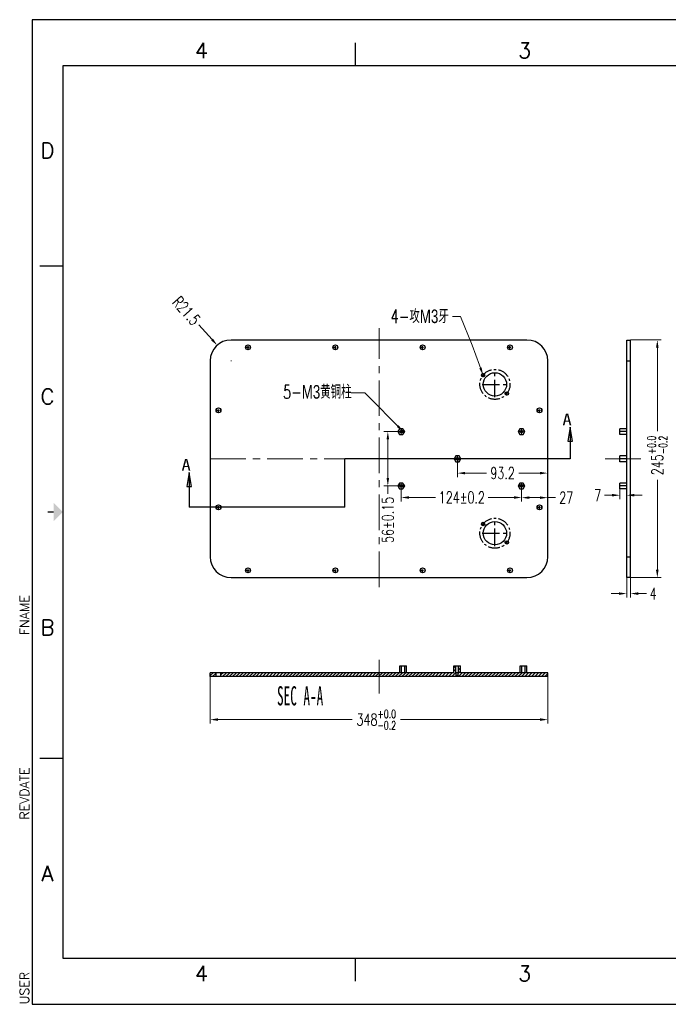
# Model space of a CAD drawing. Extents: x 2799 to 4145, y -294 to 722.
# Tile 1 of 2: x 2799 to 3468, y -294 to 722. Entities that reach past the tile are written whole.
import ezdxf
from ezdxf.enums import TextEntityAlignment as Align

# ---------------------------------------------------------------- set-up
doc = ezdxf.new("R2010")
doc.units = 0
doc.header["$LTSCALE"] = 4
doc.header["$MEASUREMENT"] = 0
doc.linetypes.add('CENTER', pattern=[0.6, 0.375, -0.075, 0.075, -0.075])
doc.linetypes.add('PHANTOM', pattern=[0.8, 0.45, -0.05, 0.1, -0.05, 0.1, -0.05])
doc.layers.get('0').update_dxf_attribs({"linetype": 'CONTINUOUS'})
doc.layers.get('Defpoints').update_dxf_attribs({"linetype": 'CONTINUOUS'})
for name, color, linetype in [('5标注', 1, 'CONTINUOUS'), ('6文本', 5, 'CONTINUOUS'), ('DEFAULT_1', 7, 'CENTER'), ('DEFAULT_3', 7, 'PHANTOM'), ('Title Block', 7, 'CONTINUOUS')]:
    doc.layers.add(name, color=color, linetype=linetype)
doc.layers.add('center', color=1, linetype='CENTER', lineweight=5)
doc.styles.add('Roman', font='romans')
doc.styles.add('TEXTSTYLE_0', font='txt', dxfattribs={"width": 0.8})
doc.styles.add('TXT', font='txt.shx', dxfattribs={"width": 0.7, "bigfont": 'INTECAD.SHX'})
doc.dimstyles.new('标准样式', dxfattribs={"dimscale": 4, "dimtxt": 3, "dimasz": 2, "dimexe": 1, "dimexo": 0, "dimgap": 1, "dimtad": 0, "dimdec": 1, "dimdsep": 46, "dimtxsty": 'TXT', "dimcen": 0.09, "dimclrd": 5, "dimclre": 252, "dimadec": 0, "dimazin": 0, "dimtfac": 1, "dimtdec": 1, "dimtofl": 0, "dimtmove": 0, "dimatfit": 3, "dimfxl": 0, "dimtzin": 0, "dimlwd": 13, "dimlwe": 13, "dimarcsym": 0})

# ---------------------------------------------------------------- blocks, each defined once
blk = doc.blocks.new('*D42')
at = {"layer": '5标注', "color": 252, "lineweight": 13}
for p, q in [((3190.7, 296.8), (3174.9, 296.8)), ((3190.7, 240.8), (3174.9, 240.8))]:
    blk.add_line(p, q, dxfattribs=at)
at = {"layer": '5标注', "color": 5, "lineweight": 13}
for p, q in [((3178.9, 288.8), (3178.9, 248.8)), ((3178.9, 240.8), (3178.9, 232.8))]:
    blk.add_line(p, q, dxfattribs=at)
at = {"layer": '5标注', "color": 5}
for points in [[(3177.6, 288.8), (3180.2, 288.8), (3178.9, 296.8)], [(3177.6, 248.8), (3180.2, 248.8), (3178.9, 240.8)]]:
    blk.add_solid(points, dxfattribs=at)
at = {"layer": 'Defpoints', "color": 0}
for p in [(3190.7, 296.8), (3178.9, 240.8), (3190.7, 240.8)]:
    blk.add_point(p, dxfattribs=at)
at = {"layer": '5标注', "color": 0, "insert": (3178.9, 205.7), "char_height": 12, "attachment_point": 5, "rotation": 90, "style": 'TXT'}
blk.add_mtext('56%%p0.15', dxfattribs=at)
blk = doc.blocks.new('*D41')
at = {"layer": '5标注', "color": 252, "lineweight": 13}
for p, q in [((3250.6, 266.6), (3250.6, 250)), ((3343.8, 263.6), (3343.8, 250))]:
    blk.add_line(p, q, dxfattribs=at)
at = {"layer": '5标注', "color": 5, "lineweight": 13}
for p, q in [((3258.6, 254), (3280.6, 254)), ((3335.8, 254), (3313.8, 254))]:
    blk.add_line(p, q, dxfattribs=at)
at = {"layer": '5标注', "color": 5}
for points in [[(3258.6, 255.3), (3258.6, 252.7), (3250.6, 254)], [(3335.8, 255.3), (3335.8, 252.7), (3343.8, 254)]]:
    blk.add_solid(points, dxfattribs=at)
at = {"layer": 'Defpoints', "color": 0}
for p in [(3250.6, 266.6), (3343.8, 263.6), (3343.8, 254)]:
    blk.add_point(p, dxfattribs=at)
at = {"layer": '5标注', "color": 0, "insert": (3297.2, 254), "char_height": 12, "attachment_point": 5, "style": 'TXT'}
blk.add_mtext('93.2', dxfattribs=at)
blk = doc.blocks.new('*D40')
at = {"layer": '5标注', "color": 252, "lineweight": 13}
for p, q in [((3316.8, 235), (3316.8, 224.7)), ((3343.8, 235), (3343.8, 224.7))]:
    blk.add_line(p, q, dxfattribs=at)
at = {"layer": '5标注', "color": 5, "lineweight": 13}
for p, q in [((3324.8, 228.7), (3335.8, 228.7)), ((3343.8, 228.7), (3351.8, 228.7))]:
    blk.add_line(p, q, dxfattribs=at)
at = {"layer": '5标注', "color": 5}
for points in [[(3324.8, 230), (3324.8, 227.4), (3316.8, 228.7)], [(3335.8, 230), (3335.8, 227.4), (3343.8, 228.7)]]:
    blk.add_solid(points, dxfattribs=at)
at = {"layer": 'Defpoints', "color": 0}
for p in [(3316.8, 235), (3343.8, 235), (3343.8, 228.7)]:
    blk.add_point(p, dxfattribs=at)
at = {"layer": '5标注', "color": 0, "insert": (3362.8, 228.7), "char_height": 12, "attachment_point": 5, "style": 'TXT'}
blk.add_mtext('27', dxfattribs=at)
blk = doc.blocks.new('*D39')
at = {"layer": '5标注', "color": 252, "lineweight": 13}
for p, q in [((3192.8, 238.5), (3192.8, 224.9)), ((3316.8, 239.2), (3316.8, 224.9))]:
    blk.add_line(p, q, dxfattribs=at)
at = {"layer": '5标注', "color": 5, "lineweight": 13}
for p, q in [((3200.8, 228.9), (3228.1, 228.9)), ((3308.8, 228.9), (3282.3, 228.9))]:
    blk.add_line(p, q, dxfattribs=at)
at = {"layer": '5标注', "color": 5}
for points in [[(3200.8, 230.2), (3200.8, 227.5), (3192.8, 228.9)], [(3308.8, 230.2), (3308.8, 227.5), (3316.8, 228.9)]]:
    blk.add_solid(points, dxfattribs=at)
at = {"layer": 'Defpoints', "color": 0}
for p in [(3192.8, 238.5), (3316.8, 239.2), (3316.8, 228.9)]:
    blk.add_point(p, dxfattribs=at)
at = {"layer": '5标注', "color": 0, "insert": (3255.2, 228.9), "char_height": 12, "attachment_point": 5, "style": 'TXT'}
blk.add_mtext('124%%p0.2', dxfattribs=at)
blk = doc.blocks.new('*D34')
at = {"layer": '5标注', "color": 252, "lineweight": 13}
for p, q in [((3418.1, 237.8), (3418.1, 227.2)), ((3425.1, 237.8), (3425.1, 227.2))]:
    blk.add_line(p, q, dxfattribs=at)
at = {"layer": '5标注', "color": 5, "lineweight": 13}
for p, q in [((3410.1, 231.2), (3402.1, 231.2)), ((3433.1, 231.2), (3441.1, 231.2))]:
    blk.add_line(p, q, dxfattribs=at)
at = {"layer": '5标注', "color": 5}
for points in [[(3410.1, 232.6), (3410.1, 229.9), (3418.1, 231.2)], [(3433.1, 232.6), (3433.1, 229.9), (3425.1, 231.2)]]:
    blk.add_solid(points, dxfattribs=at)
at = {"layer": 'Defpoints', "color": 0}
for p in [(3418.1, 237.8), (3425.1, 237.8), (3418.1, 231.2)]:
    blk.add_point(p, dxfattribs=at)
at = {"layer": '5标注', "color": 0, "insert": (3395.3, 231.2), "char_height": 12, "attachment_point": 5, "style": 'TXT'}
blk.add_mtext('7', dxfattribs=at)
blk = doc.blocks.new('*D38')
at = {"layer": '5标注', "color": 5, "lineweight": 13}
blk.add_line((2984.2, 407), (2997.7, 391.8), dxfattribs=at)
at = {"layer": '5标注', "color": 252, "lineweight": 13}
for p, q in [((3016.9, 369.8), (3017.7, 369.8)), ((3017.3, 369.4), (3017.3, 370.1))]:
    blk.add_line(p, q, dxfattribs=at)
at = {"layer": '5标注', "color": 5}
blk.add_solid([(2998.7, 392.7), (2996.7, 390.9), (3003, 385.8)], dxfattribs=at)
at = {"layer": 'Defpoints', "color": 0}
for p in [(3003, 385.8), (3017.3, 369.8)]:
    blk.add_point(p, dxfattribs=at)
at = {"layer": '5标注', "color": 0, "insert": (2971.2, 421.5), "char_height": 12, "attachment_point": 5, "rotation": 311.6992, "style": 'TXT'}
blk.add_mtext('R21.5', dxfattribs=at)
blk = doc.blocks.new('*D37')
at = {"layer": '5标注', "color": 252, "lineweight": 13}
for p, q in [((3425.1, 157.7), (3425.1, 125.8)), ((3429.1, 157.7), (3429.1, 125.8))]:
    blk.add_line(p, q, dxfattribs=at)
at = {"layer": '5标注', "color": 5, "lineweight": 13}
for p, q in [((3417.1, 129.8), (3409.1, 129.8)), ((3437.1, 129.8), (3445.6, 129.8))]:
    blk.add_line(p, q, dxfattribs=at)
at = {"layer": '5标注', "color": 5}
for points in [[(3417.1, 131.1), (3417.1, 128.4), (3425.1, 129.8)], [(3437.1, 131.1), (3437.1, 128.4), (3429.1, 129.8)]]:
    blk.add_solid(points, dxfattribs=at)
at = {"layer": 'Defpoints', "color": 0}
for p in [(3425.1, 157.7), (3429.1, 157.7), (3425.1, 129.8)]:
    blk.add_point(p, dxfattribs=at)
at = {"layer": '5标注', "color": 0, "insert": (3452.4, 129.8), "char_height": 12, "attachment_point": 5, "style": 'TXT'}
blk.add_mtext('4', dxfattribs=at)
blk = doc.blocks.new('*D36')
at = {"layer": '5标注', "color": 252, "lineweight": 13}
for p, q in [((3429.1, 391.3), (3460.7, 391.3)), ((3429.1, 146.3), (3460.7, 146.3))]:
    blk.add_line(p, q, dxfattribs=at)
at = {"layer": '5标注', "color": 5, "lineweight": 13}
for p, q in [((3456.7, 383.3), (3456.7, 297.1)), ((3456.7, 154.3), (3456.7, 247.2))]:
    blk.add_line(p, q, dxfattribs=at)
at = {"layer": '5标注', "color": 5}
for points in [[(3455.3, 383.3), (3458, 383.3), (3456.7, 391.3)], [(3455.3, 154.3), (3458, 154.3), (3456.7, 146.3)]]:
    blk.add_solid(points, dxfattribs=at)
at = {"layer": 'Defpoints', "color": 0}
for p in [(3429.1, 391.3), (3429.1, 146.3), (3456.7, 146.3)]:
    blk.add_point(p, dxfattribs=at)
at = {"layer": '5标注', "color": 0, "insert": (3456.7, 272.2), "char_height": 12, "attachment_point": 5, "rotation": 90, "style": 'TXT'}
blk.add_mtext('\\A1;245{\\H0.7x;\\S+0.0^ -0.2;}', dxfattribs=at)
blk = doc.blocks.new('*D35')
at = {"layer": '5标注', "color": 252, "lineweight": 13}
for p, q in [((2995.8, 44.2), (2995.8, -4.2)), ((3343.8, 44.2), (3343.8, -4.2))]:
    blk.add_line(p, q, dxfattribs=at)
at = {"layer": '5标注', "color": 5, "lineweight": 13}
for p, q in [((3003.8, -0.2), (3142.1, -0.2)), ((3335.8, -0.2), (3191.9, -0.2))]:
    blk.add_line(p, q, dxfattribs=at)
at = {"layer": '5标注', "color": 5}
for points in [[(3003.8, 1.2), (3003.8, -1.5), (2995.8, -0.2)], [(3335.8, 1.2), (3335.8, -1.5), (3343.8, -0.2)]]:
    blk.add_solid(points, dxfattribs=at)
at = {"layer": 'Defpoints', "color": 0}
for p in [(2995.8, 44.2), (3343.8, 44.2), (3343.8, -0.2)]:
    blk.add_point(p, dxfattribs=at)
at = {"layer": '5标注', "color": 0, "insert": (3167, -0.2), "char_height": 12, "attachment_point": 5, "style": 'TXT'}
blk.add_mtext('\\A1;348{\\H0.7x;\\S+0.0^ -0.2;}', dxfattribs=at)

msp = doc.modelspace()

# ---------------------------------------------------------------- linework, layer by layer
at = {"color": 7, "linetype": 'Continuous'}
for p, q in [((3322.3, 391.27), (3017.3, 391.27)), ((3425.11, 391.27), (3429.11, 391.27)), ((3425.11, 146.27), (3425.11, 391.27)), ((3429.11, 146.27), (3429.11, 391.27)), ((2995.8, 369.77), (2995.8, 167.77)), ((3343.8, 167.77), (3343.8, 369.77)), ((3425.11, 369.77), (3429.11, 369.77)), ((3366.8, 301.41), (3366.8, 268.77)), ((3425.11, 299.77), (3418.11, 299.77)), ((3418.11, 293.77), (3418.11, 299.77)), ((3425.11, 296.77), (3418.11, 296.77)), ((3425.11, 293.77), (3418.11, 293.77)), ((3425.11, 271.77), (3418.11, 271.77)), ((3418.11, 265.77), (3418.11, 271.77)), ((3425.11, 268.77), (3418.11, 268.77)), ((3425.11, 265.77), (3418.11, 265.77)), ((2974.18, 254.56), (2974.18, 218.77)), ((3418.11, 237.77), (3418.11, 243.77)), ((3425.11, 243.77), (3418.11, 243.77)), ((3425.11, 240.77), (3418.11, 240.77)), ((3425.11, 237.77), (3418.11, 237.77)), ((3425.11, 167.77), (3429.11, 167.77)), ((3017.3, 146.27), (3322.3, 146.27)), ((3429.11, 146.27), (3425.11, 146.27)), ((3191.33, 48.2), (3191.33, 55.2)), ((3191.33, 55.2), (3198.26, 55.2)), ((3193.06, 48.2), (3193.06, 55.2)), ((3196.53, 48.2), (3196.53, 55.2)), ((3198.26, 48.2), (3198.26, 55.2)), ((3246.83, 48.2), (3246.83, 55.2)), ((3246.83, 55.2), (3253.76, 55.2)), ((3248.9, 48.2), (3248.9, 55.2)), ((3251.7, 48.2), (3251.7, 55.2)), ((3253.76, 48.2), (3253.76, 55.2)), ((3315.33, 48.2), (3315.33, 55.2)), ((3315.33, 55.2), (3322.26, 55.2)), ((3317.06, 48.2), (3317.06, 55.2)), ((3320.53, 48.2), (3320.53, 55.2)), ((3322.26, 48.2), (3322.26, 55.2)), ((3246.83, 48.2), (2995.8, 48.2)), ((2995.8, 44.2), (2995.8, 48.2)), ((3343.8, 44.2), (2995.8, 44.2)), ((3001.8, 44.2), (3001.8, 48.2)), ((3006.8, 44.2), (3006.8, 48.2)), ((3251.7, 48.2), (3248.9, 48.2)), ((3249.3, 45.2), (3249.3, 48.2)), ((3251.3, 45.2), (3249.3, 45.2)), ((3251.3, 45.2), (3251.3, 48.2)), ((3343.8, 48.2), (3253.76, 48.2)), ((3343.8, 44.2), (3343.8, 48.2))]:
    msp.add_line(p, q, dxfattribs=at)
at = {"color": 1, "linetype": 'CENTER', "ltscale": 2.5}
for p, q in [((3034.8, 381.01), (3034.8, 386.51)), ((3124.8, 381.01), (3124.8, 386.51)), ((3214.8, 381.01), (3214.8, 386.51)), ((3304.8, 381.01), (3304.8, 386.51)), ((3032.05, 383.76), (3037.55, 383.76)), ((3122.05, 383.76), (3127.55, 383.76)), ((3212.05, 383.76), (3217.55, 383.76)), ((3302.05, 383.76), (3307.55, 383.76)), ((3001.55, 318.77), (3007.05, 318.77)), ((3004.3, 316.02), (3004.3, 321.52)), ((3332.55, 318.77), (3338.05, 318.77)), ((3335.3, 316.02), (3335.3, 321.52)), ((3001.55, 218.77), (3007.05, 218.77)), ((3004.3, 216.02), (3004.3, 221.52)), ((3332.55, 218.77), (3338.05, 218.77)), ((3335.3, 216.02), (3335.3, 221.52)), ((3032.05, 153.78), (3037.55, 153.78)), ((3034.8, 151.03), (3034.8, 156.53)), ((3122.05, 153.78), (3127.55, 153.78)), ((3124.8, 151.03), (3124.8, 156.53)), ((3212.05, 153.78), (3217.55, 153.78)), ((3214.8, 151.03), (3214.8, 156.53)), ((3302.05, 153.78), (3307.55, 153.78)), ((3304.8, 151.03), (3304.8, 156.53))]:
    msp.add_line(p, q, dxfattribs=at)
at = {"color": 1, "linetype": 'CENTER', "ltscale": 1.75}
for p, q in [((3277.05, 353.1), (3277.05, 356.95)), ((3275.12, 355.03), (3278.97, 355.03)), ((3299.62, 336.02), (3303.47, 336.02)), ((3301.55, 334.1), (3301.55, 337.95)), ((3277.05, 199.6), (3277.05, 203.45)), ((3275.12, 201.53), (3278.97, 201.53)), ((3301.55, 180.6), (3301.55, 184.45)), ((3299.62, 182.52), (3303.47, 182.52))]:
    msp.add_line(p, q, dxfattribs=at)
at = {"color": 1, "linetype": 'CENTER', "ltscale": 12}
for p, q in [((3289.3, 332.32), (3289.3, 358.72)), ((3276.1, 345.52), (3302.5, 345.52)), ((3289.3, 178.82), (3289.3, 205.22)), ((3276.1, 192.02), (3302.5, 192.02))]:
    msp.add_line(p, q, dxfattribs=at)
at = {"color": 3, "linetype": 'Continuous'}
for p, q in [((3191.06, 299.77), (3189.33, 296.77)), ((3189.33, 296.77), (3191.06, 293.77)), ((3194.53, 299.77), (3191.06, 299.77)), ((3196.26, 296.77), (3194.53, 299.77)), ((3194.53, 293.77), (3196.26, 296.77)), ((3315.06, 299.77), (3313.33, 296.77)), ((3313.33, 296.77), (3315.06, 293.77)), ((3318.53, 299.77), (3315.06, 299.77)), ((3320.26, 296.77), (3318.53, 299.77)), ((3318.53, 293.77), (3320.26, 296.77)), ((3191.06, 293.77), (3194.53, 293.77)), ((3315.06, 293.77), (3318.53, 293.77)), ((3248.88, 271.77), (3247.15, 268.77)), ((3247.15, 268.77), (3248.88, 265.77)), ((3252.35, 271.77), (3248.88, 271.77)), ((3248.88, 265.77), (3252.35, 265.77)), ((3254.08, 268.77), (3252.35, 271.77)), ((3252.35, 265.77), (3254.08, 268.77)), ((3191.06, 243.77), (3189.33, 240.77)), ((3194.53, 243.77), (3191.06, 243.77)), ((3196.26, 240.77), (3194.53, 243.77)), ((3315.06, 243.77), (3313.33, 240.77)), ((3318.53, 243.77), (3315.06, 243.77)), ((3320.26, 240.77), (3318.53, 243.77)), ((3189.33, 240.77), (3191.06, 237.77)), ((3191.06, 237.77), (3194.53, 237.77)), ((3194.53, 237.77), (3196.26, 240.77)), ((3313.33, 240.77), (3315.06, 237.77)), ((3315.06, 237.77), (3318.53, 237.77)), ((3318.53, 237.77), (3320.26, 240.77))]:
    msp.add_line(p, q, dxfattribs=at)
at = {"color": 3, "linetype": 'CENTER', "ltscale": 1.4}
for p, q in [((3191.26, 296.77), (3194.34, 296.77)), ((3192.8, 295.23), (3192.8, 298.31)), ((3315.26, 296.77), (3318.34, 296.77)), ((3316.8, 295.23), (3316.8, 298.31)), ((3246.76, 268.77), (3249.84, 268.77)), ((3191.26, 240.77), (3194.34, 240.77)), ((3192.8, 239.23), (3192.8, 242.31)), ((3315.26, 240.77), (3318.34, 240.77)), ((3316.8, 239.23), (3316.8, 242.31))]:
    msp.add_line(p, q, dxfattribs=at)
at = {"color": 88}
for p, q in [((3250.44, 268.77), (3250.8, 268.77)), ((3250.62, 268.59), (3250.62, 268.95))]:
    msp.add_line(p, q, dxfattribs=at)
msp.add_line((3250.62, 268.41), (3250.62, 269.89))
at = {"color": 2, "linetype": 'Continuous'}
for p, q in [((3248.89, 55.2), (3246.83, 53.14)), ((3248.9, 51.78), (3246.83, 49.71)), ((3252.32, 55.2), (3251.7, 54.58)), ((3253.76, 53.22), (3251.7, 51.15)), ((2998.86, 48.2), (2995.8, 45.14)), ((3001.8, 47.72), (2998.28, 44.2)), ((3001.8, 44.29), (3001.7, 44.2)), ((3009.12, 48.2), (3006.8, 45.87)), ((3012.55, 48.2), (3008.55, 44.2)), ((3015.97, 48.2), (3011.97, 44.2)), ((3019.39, 48.2), (3015.39, 44.2)), ((3022.82, 48.2), (3018.82, 44.2)), ((3026.24, 48.2), (3022.24, 44.2)), ((3029.66, 48.2), (3025.66, 44.2)), ((3033.09, 48.2), (3029.09, 44.2)), ((3036.51, 48.2), (3032.51, 44.2)), ((3039.93, 48.2), (3035.93, 44.2)), ((3043.36, 48.2), (3039.36, 44.2)), ((3046.78, 48.2), (3042.78, 44.2)), ((3050.2, 48.2), (3046.2, 44.2)), ((3053.62, 48.2), (3049.62, 44.2)), ((3057.05, 48.2), (3053.05, 44.2)), ((3060.47, 48.2), (3056.47, 44.2)), ((3063.89, 48.2), (3059.89, 44.2)), ((3067.32, 48.2), (3063.32, 44.2)), ((3070.74, 48.2), (3066.74, 44.2)), ((3074.16, 48.2), (3070.16, 44.2)), ((3077.59, 48.2), (3073.59, 44.2)), ((3081.01, 48.2), (3077.01, 44.2)), ((3084.43, 48.2), (3080.43, 44.2)), ((3087.86, 48.2), (3083.86, 44.2)), ((3091.28, 48.2), (3087.28, 44.2)), ((3094.7, 48.2), (3090.7, 44.2)), ((3098.12, 48.2), (3094.12, 44.2)), ((3101.55, 48.2), (3097.55, 44.2)), ((3104.97, 48.2), (3100.97, 44.2)), ((3108.39, 48.2), (3104.39, 44.2)), ((3111.82, 48.2), (3107.82, 44.2)), ((3115.24, 48.2), (3111.24, 44.2)), ((3118.66, 48.2), (3114.66, 44.2)), ((3122.09, 48.2), (3118.09, 44.2)), ((3125.51, 48.2), (3121.51, 44.2)), ((3128.93, 48.2), (3124.93, 44.2)), ((3132.36, 48.2), (3128.36, 44.2)), ((3135.78, 48.2), (3131.78, 44.2)), ((3139.2, 48.2), (3135.2, 44.2)), ((3142.62, 48.2), (3138.62, 44.2)), ((3146.05, 48.2), (3142.05, 44.2)), ((3149.47, 48.2), (3145.47, 44.2)), ((3152.89, 48.2), (3148.89, 44.2)), ((3156.32, 48.2), (3152.32, 44.2)), ((3159.74, 48.2), (3155.74, 44.2)), ((3163.16, 48.2), (3159.16, 44.2)), ((3166.59, 48.2), (3162.59, 44.2)), ((3170.01, 48.2), (3166.01, 44.2)), ((3173.43, 48.2), (3169.43, 44.2)), ((3176.86, 48.2), (3172.86, 44.2)), ((3180.28, 48.2), (3176.28, 44.2)), ((3183.7, 48.2), (3179.7, 44.2)), ((3187.12, 48.2), (3183.12, 44.2)), ((3190.55, 48.2), (3186.55, 44.2)), ((3193.97, 48.2), (3189.97, 44.2)), ((3197.39, 48.2), (3193.39, 44.2)), ((3200.82, 48.2), (3196.82, 44.2)), ((3204.24, 48.2), (3200.24, 44.2)), ((3207.66, 48.2), (3203.66, 44.2)), ((3211.09, 48.2), (3207.09, 44.2)), ((3214.51, 48.2), (3210.51, 44.2)), ((3217.93, 48.2), (3213.93, 44.2)), ((3221.36, 48.2), (3217.36, 44.2)), ((3224.78, 48.2), (3220.78, 44.2)), ((3228.2, 48.2), (3224.2, 44.2)), ((3231.62, 48.2), (3227.62, 44.2)), ((3235.05, 48.2), (3231.05, 44.2)), ((3238.47, 48.2), (3234.47, 44.2)), ((3241.89, 48.2), (3237.89, 44.2)), ((3245.32, 48.2), (3241.32, 44.2)), ((3248.9, 48.35), (3244.74, 44.2)), ((3249.3, 45.33), (3248.16, 44.2)), ((3253.76, 49.8), (3251.3, 47.33)), ((3255.59, 48.2), (3251.59, 44.2)), ((3259.01, 48.2), (3255.01, 44.2)), ((3262.43, 48.2), (3258.43, 44.2)), ((3265.86, 48.2), (3261.86, 44.2)), ((3269.28, 48.2), (3265.28, 44.2)), ((3272.7, 48.2), (3268.7, 44.2)), ((3276.12, 48.2), (3272.12, 44.2)), ((3279.55, 48.2), (3275.55, 44.2)), ((3282.97, 48.2), (3278.97, 44.2)), ((3286.39, 48.2), (3282.39, 44.2)), ((3289.82, 48.2), (3285.82, 44.2)), ((3293.24, 48.2), (3289.24, 44.2)), ((3296.66, 48.2), (3292.66, 44.2)), ((3300.09, 48.2), (3296.09, 44.2)), ((3303.51, 48.2), (3299.51, 44.2)), ((3306.93, 48.2), (3302.93, 44.2)), ((3310.36, 48.2), (3306.36, 44.2)), ((3313.78, 48.2), (3309.78, 44.2)), ((3317.2, 48.2), (3313.2, 44.2)), ((3320.62, 48.2), (3316.62, 44.2)), ((3324.05, 48.2), (3320.05, 44.2)), ((3327.47, 48.2), (3323.47, 44.2)), ((3330.89, 48.2), (3326.89, 44.2)), ((3334.32, 48.2), (3330.32, 44.2)), ((3337.74, 48.2), (3333.74, 44.2)), ((3341.16, 48.2), (3337.16, 44.2)), ((3343.8, 47.41), (3340.59, 44.2))]:
    msp.add_line(p, q, dxfattribs=at)
at = {"color": 7, "linetype": 'Continuous'}
for points in [[(3369.19, 287.12), (3366.8, 301.41), (3364.42, 287.12), (3369.19, 287.12)], [(2976.57, 240.27), (2974.18, 254.56), (2971.8, 240.27), (2976.57, 240.27)]]:
    msp.add_lwpolyline(points, dxfattribs=at)
for centre, radius in [((3034.8, 383.76), 2.5), ((3124.8, 383.76), 2.5), ((3214.8, 383.76), 2.5), ((3304.8, 383.76), 2.5), ((3277.05, 355.03), 1.75), ((3289.3, 345.52), 12), ((3301.55, 336.02), 1.75), ((3004.3, 318.77), 2.5), ((3335.3, 318.77), 2.5), ((3004.3, 218.77), 2.5), ((3335.3, 218.77), 2.5), ((3277.05, 201.53), 1.75), ((3289.3, 192.02), 12), ((3301.55, 182.52), 1.75), ((3034.8, 153.78), 2.5), ((3124.8, 153.78), 2.5), ((3214.8, 153.78), 2.5), ((3304.8, 153.78), 2.5)]:
    msp.add_circle(centre, radius, dxfattribs=at)
at = {"color": 6, "linetype": 'CENTER', "ltscale": 8}
for centre in [(3289.3, 345.52), (3289.3, 192.02)]:
    msp.add_circle(centre, 15.5, dxfattribs=at)
at = {"color": 3, "linetype": 'Continuous'}
for centre, radius in [((3192.8, 296.77), 1.4), ((3192.8, 296.77), 1), ((3316.8, 296.77), 1.4), ((3316.8, 296.77), 1), ((3250.62, 268.77), 1.4), ((3250.62, 268.77), 1), ((3192.8, 240.77), 1.4), ((3192.8, 240.77), 1), ((3316.8, 240.77), 1.4), ((3316.8, 240.77), 1)]:
    msp.add_circle(centre, radius, dxfattribs=at)
at = {"color": 7, "linetype": 'Continuous'}
for centre, start, end in [((3017.3, 369.77), 90, 180), ((3322.3, 369.77), 0, 90), ((3017.3, 167.77), 180, 270), ((3322.3, 167.77), 270, 0)]:
    msp.add_arc(centre, 21.5, start, end, dxfattribs=at)
at = {"layer": 'center', "color": 1, "linetype": 'CENTER', "ltscale": 24.5}
for p, q in [((3169.8, 136.52), (3169.8, 403.53)), ((2995.8, 268.77), (3343.8, 268.77)), ((3403.02, 268.77), (3442.96, 268.77)), ((3169.8, 26.59), (3169.8, 61.57))]:
    msp.add_line(p, q, dxfattribs=at)
at = {"layer": 'center', "color": 3, "linetype": 'CENTER', "ltscale": 0.6}
for p, q in [((3189.33, 296.77), (3196.26, 296.77)), ((3192.8, 293.77), (3192.8, 299.77)), ((3313.33, 296.77), (3320.26, 296.77)), ((3316.8, 293.77), (3316.8, 299.77)), ((3250.62, 265.77), (3250.62, 271.77)), ((3192.8, 237.77), (3192.8, 243.77)), ((3316.8, 237.77), (3316.8, 243.77)), ((3189.33, 240.77), (3196.26, 240.77)), ((3313.33, 240.77), (3320.26, 240.77))]:
    msp.add_line(p, q, dxfattribs=at)
at = {"layer": 'DEFAULT_1', "color": 1, "linetype": 'CENTER'}
for q in [(3247.37, 268.77), (3250.62, 272.02), (3250.62, 264.52), (3253.87, 268.77)]:
    msp.add_line((3250.62, 268.77), q, dxfattribs=at)
at = {"layer": 'DEFAULT_3', "color": 7, "linetype": 'PHANTOM'}
for p, q in [((3366.8, 268.77), (3134.67, 268.77)), ((3134.67, 218.77), (3134.67, 268.77)), ((3134.67, 218.77), (2974.18, 218.77))]:
    msp.add_line(p, q, dxfattribs=at)
at = {"layer": 'Title Block'}
for p, q in [((4144.91, 721.57), (2812.3, 721.57)), ((2812.3, 721.57), (2812.3, -293.75)), ((3145.46, 673.98), (3145.46, 697.77)), ((2820.24, 467.74), (2844.03, 467.74)), ((2820.24, -39.92), (2844.03, -39.92)), ((3145.46, -269.95), (3145.46, -246.16)), ((2812.3, -293.75), (4144.91, -293.75))]:
    msp.add_line(p, q, dxfattribs=at)
at = {"layer": 'Title Block', "lineweight": 30}
for p, q in [((4113.18, 673.98), (2844.03, 673.98)), ((2844.03, 673.98), (2844.03, -246.16)), ((2844.03, -246.16), (4113.18, -246.16))]:
    msp.add_line(p, q, dxfattribs=at)
at = {"layer": 'Title Block', "const_width": 1.27}
msp.add_lwpolyline([(2828.17, 213.91), (2834.51, 213.91)], dxfattribs=at)
at = {"layer": 'Title Block'}
msp.add_solid([(2834.51, 204.39), (2834.51, 223.43), (2844.03, 213.91)], dxfattribs=at)

# ---------------------------------------------------------------- texts
at = {"layer": '6文本', "style": 'Roman'}
for s, p in [('4', (2986.81, 689.84)), ('3', (3319.96, 689.84)), ('D', (2828.17, 586.72)), ('C', (2828.17, 332.89)), ('B', (2828.17, 94.93)), ('A', (2828.17, -158.9)), ('3', (3319.96, -262.02)), ('4', (2986.81, -262.02))]:
    msp.add_text(s, height=15.86, dxfattribs=at).set_placement(p, align=Align.MIDDLE_CENTER)
at = {"layer": '6文本', "color": 7, "linetype": 'Continuous', "style": 'TEXTSTYLE_0', "width": 1.2}
for p, p2 in [((3358.87, 303.39), (3368.39, 303.39)), ((2966.25, 256.54), (2975.77, 256.54))]:
    msp.add_text('A', height=11.91, dxfattribs=at).set_placement(p, p2, align=Align.FIT)
at = {"layer": '6文本', "color": 2, "linetype": 'Continuous', "style": 'TEXTSTYLE_0', "width": 0.36}
msp.add_text('SEC A-A', height=19.844, dxfattribs=at).set_placement((3064.67, 14.46), (3112.3, 14.46), align=Align.FIT)
at = {"layer": '6文本', "char_height": 14, "attachment_point": 9, "style": 'TXT'}
for s, insert in [('4-攻{\\fArial|b0|i0|c0|p32;M3}牙', (3241.71, 408.5)), ('5-{\\fArial|b0|i0|c0|p32;M3}黄铜柱', (3141.56, 330.59))]:
    msp.add_mtext(s, dxfattribs=dict(at, insert=insert))
at = {"layer": '6文本', "color": 0, "style": 'Roman', "flags": 8}
for tag, p in [('FNAME', (2809.13, 87)), ('REVDATE', (2809.13, -103.38)), ('USER', (2809.13, -293.75))]:
    msp.add_attdef(tag, p, '', height=9.52, rotation=90, dxfattribs=at)

# ---------------------------------------------------------------- dimensions: what is measured, and where the dimension line sits
at = {"layer": '5标注'}
dim = msp.add_radius_dim(center=(3017.3, 369.77), mpoint=(3002.99, 385.83), dimstyle='标准样式', override={"dimscale": 4}, dxfattribs=at)
dim.commit()
dim.dimension.update_dxf_attribs({"geometry": '*D38', "text_midpoint": (2971.25, 421.46), "dimtype": 164})
for base, p1, p2, text, picture, middle in [((3456.67, 146.27), (3429.11, 391.27), (3429.11, 146.27), '\\A1;<>{\\H0.7x;\\S+0.0^ -0.2;}', '*D36', (3456.67, 272.17)), ((3178.89, 240.77), (3190.69, 296.77), (3190.69, 240.77), '<>%%p0.15', '*D42', (3178.89, 205.67))]:
    dim = msp.add_linear_dim(base=base, p1=p1, p2=p2, angle=90, text=text, dimstyle='标准样式', override={"dimscale": 4}, dxfattribs=at)
    dim.commit()
    dim.dimension.update_dxf_attribs({"geometry": picture, "text_midpoint": middle, "dimtype": 160})
for base, p1, p2, picture, middle in [((3343.8, 254), (3250.62, 266.65), (3343.8, 263.62), '*D41', (3297.21, 254)), ((3418.11, 231.22), (3425.11, 237.77), (3418.11, 237.77), '*D34', (3395.31, 231.22))]:
    dim = msp.add_linear_dim(base=base, p1=p1, p2=p2, dimstyle='标准样式', override={"dimscale": 4}, dxfattribs=at)
    dim.commit()
    dim.dimension.update_dxf_attribs({"geometry": picture, "text_midpoint": middle})
for base, p1, p2, text, picture, middle in [((3316.8, 228.85), (3192.8, 238.51), (3316.8, 239.23), '<>%%p0.2', '*D39', (3255.19, 228.85)), ((3343.8, -0.16), (2995.8, 44.2), (3343.8, 44.2), '\\A1;<>{\\H0.7x;\\S+0.0^ -0.2;}', '*D35', (3167, -0.16))]:
    dim = msp.add_linear_dim(base=base, p1=p1, p2=p2, text=text, dimstyle='标准样式', override={"dimscale": 4}, dxfattribs=at)
    dim.commit()
    dim.dimension.update_dxf_attribs({"geometry": picture, "text_midpoint": middle, "dimtype": 160})
for base, p1, p2, picture, middle in [((3343.8, 228.69), (3316.8, 234.98), (3343.8, 234.98), '*D40', (3362.8, 228.69)), ((3425.11, 129.78), (3429.11, 157.68), (3425.11, 157.68), '*D37', (3452.38, 129.78))]:
    dim = msp.add_linear_dim(base=base, p1=p1, p2=p2, dimstyle='标准样式', override={"dimscale": 4}, dxfattribs=at)
    dim.commit()
    dim.dimension.update_dxf_attribs({"geometry": picture, "text_midpoint": middle, "dimtype": 160})

# ---------------------------------------------------------------- leaders
at = {"annotation_type": 0, "has_hookline": 1, "hookline_direction": 1, "text_width": 60.4}
msp.add_leader([(3277.05, 355.03), (3265.85, 385.9), (3253.71, 415.5), (3245.71, 415.5)], dimstyle='标准样式', override={"dimgap": 1, "dimtad": 0}, dxfattribs=at)
msp.add_leader([(3194.8, 296.77), (3155.31, 336.68), (3141.08, 336.68)], dimstyle='标准样式', override={"dimgap": 1, "dimtad": 0})

doc.saveas('drawing.dxf')
